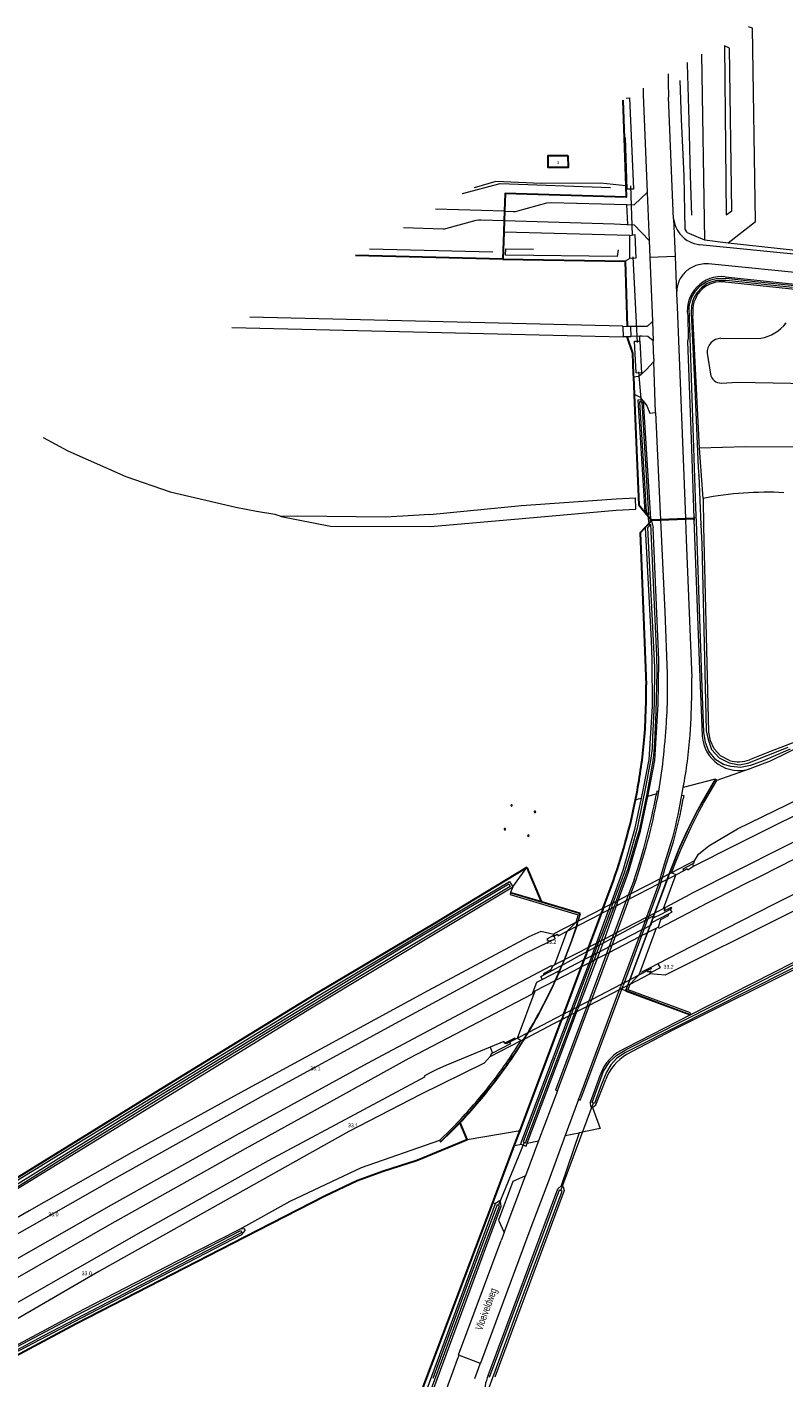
# Model space of a CAD drawing. Header units: metres. Extents: x 120324 to 133000, y 395500 to 402438.
# Tile 93 of 95: x 132410 to 132661, y 400781 to 401230. Entities that reach past the tile are written whole.
import ezdxf

# ---------------------------------------------------------------- set-up
doc = ezdxf.new("R2010")
doc.units = ezdxf.units.M
doc.linetypes.add('DGN1', pattern=[76.057638, 0, -76.057638])
doc.linetypes.add('DGN2', pattern=[101.410184, 50.705092, -50.705092])
for name, color, linetype, lineweight, true_color in [('gg-afsc-hekwerk', 7, 'Continuous', 30, 0x00d228), ('gg-afsc-lijn faunaraster', 7, 'DGN1', 0, 0x96ff00), ('gg-knt-BGT kruinlijn', 7, 'Continuous', 0, 0x787878), ('gg-knt-bronhoudergrens', 7, 'DGN2', 0, 0xffaad2), ('gg-kntw-bovenkant insteek waterloop', 7, 'Continuous', 0, 0xa0a0ff), ('gg-kntw-greppel-droge sloot', 7, 'DGN2', 0, 0x00c8ff), ('gg-kntw-midden sloot', 7, 'Continuous', 13, 0xa0a0ff), ('gg-kntw-waterlijn', 7, 'Continuous', 0, 0xaaebff), ('gg-kwrk-duiker nz buis', 7, 'DGN2', 0, 0x969696), ('gg-kwrk-faunavoorziening', 7, 'Continuous', 0, 0x007896), ('gg-kwrk-kunstwerk', 7, 'Continuous', 0, 0xd2d2d2), ('gg-kwrk-kunstwerk niveau 01', 7, 'Continuous', 0, 0xd2d2d2), ('gt-grn-groengrens', 7, 'Continuous', 0, 0x96c800), ('gt-grn-groengrens NZ', 7, 'DGN2', 0, 0x96c800), ('gt-grn-weggrens', 7, 'Continuous', 0, 0x787878), ('gt-knt-wildrooster', 7, 'Continuous', 0, 0x787878)]:
    doc.layers.add(name, color=color, linetype=linetype, lineweight=lineweight, true_color=true_color)
for name, color, linetype, lineweight in [('gg-anno-huisnummerreeks BGT', 7, 'Continuous', 13), ('gg-anno-openbare ruimte label', 7, 'Continuous', 13), ('gg-bbg-hoofdgebouw', 1, 'Continuous', 30), ('gg-bbg-hoogspanningsmast', 7, 'Continuous', 0), ('gg-knt-bovenkant onderkant talud', 7, 'Continuous', 0), ('gg-knt-verharding', 7, 'Continuous', 0), ('gg-knt-verharding nz', 7, 'DGN2', 0), ('gt-anno-nummer hm paal', 7, 'Continuous', 0)]:
    doc.layers.add(name, color=color, linetype=linetype, lineweight=lineweight)
doc.styles.add('StyleArial', font='arial.ttf')

msp = doc.modelspace()

# ---------------------------------------------------------------- linework, layer by layer
at = {"layer": 'gg-afsc-hekwerk'}
for p, q in [((132568.5, 401165.35), (132568.38, 401161.49)), ((132568.6, 401168.41), (132568.5, 401165.35)), ((132568.38, 401161.49), (132568.1, 401152.49)), ((132568.1, 401152.49), (132608.7, 401151.8)), ((132608.7, 401151.8), (132609.31, 401130.11)), ((132611.38, 401114.16), (132611.41, 401113.33)), ((132611.41, 401113.33), (132611.64, 401107.66)), ((132611.64, 401107.66), (132611.65, 401107.42)), ((132613.21, 401070.87), (132615.22, 401068.44)), ((132615.22, 401068.44), (132617.08, 401066.26)), ((132617.08, 401066.26), (132617.06, 401065.19)), ((132617.06, 401065.19), (132615.31, 401063.37)), ((132612.12, 400972.85), (132612.51, 400974.93)), ((132575.99, 400950.34), (132580.77, 400939.07)), ((132601.36, 400936.85), (132604.79, 400946.07)), ((132601.02, 400935.94), (132600.7, 400935.1)), ((132601.36, 400936.85), (132601.02, 400935.94)), ((132600.7, 400935.1), (132596.55, 400923.94)), ((132595.96, 400922.36), (132595.78, 400921.87)), ((132596.55, 400923.94), (132595.96, 400922.36)), ((132594.96, 400919.68), (132594.11, 400917.39)), ((132595.78, 400921.87), (132594.96, 400919.68)), ((132594.11, 400917.39), (132588.25, 400901.67)), ((132587.92, 400900.79), (132587.59, 400899.89)), ((132588.25, 400901.67), (132587.92, 400900.79)), ((132573.77, 400862.97), (132587.59, 400899.89)), ((132556.22, 400860.02), (132553.84, 400865.6)), ((132571.86, 400857.91), (132573.38, 400861.92)), ((132573.38, 400861.92), (132573.77, 400862.97)), ((132564.72, 400838.97), (132571.86, 400857.91))]:
    msp.add_line(p, q, dxfattribs=at)
at = {"layer": 'gg-afsc-hekwerk', "flags": 128}
for points in [[(132607.85, 401205.33), (132608.85, 401176.85)], [(132608.85, 401176.85), (132608.98, 401173.14), (132568.79, 401174.36), (132568.6, 401168.41)], [(132568.1, 401152.49), (132519.09, 401153.67)], [(132609.27, 401126.82), (132611.13, 401121.23), (132611.38, 401114.16)], [(132611.65, 401107.42), (132612.38, 401091.7), (132613.21, 401070.87)], [(132615.31, 401063.37), (132613.65, 401061.6), (132615.45, 401016.75), (132615.61, 401011.09)], [(132615.48, 401000), (132615.64, 401005.54), (132615.61, 401011.09)], [(132615.01, 400992.73), (132615.29, 400996.36), (132615.48, 401000)], [(132575.99, 400950.34), (132545.41, 400931.84), (132506.72, 400908.87), (132455.68, 400877.49), (132394.49, 400839.76), (132366.66, 400822.06), (132348.33, 400810.1)], [(132404.7, 400787.3), (132426.39, 400798.86), (132482.33, 400827.74), (132508.93, 400841.34), (132519.71, 400846.37), (132528.23, 400849.55), (132539.58, 400853.21), (132556.22, 400860.02)], [(132538.55, 400769.59), (132540.63, 400775.07), (132564.72, 400838.97)]]:
    msp.add_lwpolyline(points, dxfattribs=at)
at = {"layer": 'gg-afsc-hekwerk'}
for centre, radius, start, end in [((132421.58, 401010.78), 194.27, 349.3669, 354.6704), ((132436.33, 401007.64), 179.2, 344.7207, 348.8044), ((132408.37, 401014.13), 207.88, 340.8902, 345.0284)]:
    msp.add_arc(centre, radius, start, end, dxfattribs=at)
at = {"layer": 'gg-afsc-lijn faunaraster'}
for p, q in [((132631.71, 401066.83), (132632.25, 401067.26)), ((132632.32, 401065.3), (132631.67, 401065.73)), ((132633.84, 401064.29), (132632.32, 401065.3)), ((132634.74, 401063.7), (132633.84, 401064.29))]:
    msp.add_line(p, q, dxfattribs=at)
at = {"layer": 'gg-afsc-lijn faunaraster', "flags": 128}
for points in [[(132633.09, 401080.64), (132632.93, 401086.31), (132633.32, 401089.73)], [(132632.25, 401067.26), (132633.44, 401068.21), (132633.09, 401080.64)]]:
    msp.add_lwpolyline(points, dxfattribs=at)
at = {"layer": 'gg-bbg-hoofdgebouw', "flags": 128}
msp.add_lwpolyline([(132589.68, 401186.95), (132589.69, 401182.99), (132583.11, 401182.95), (132583.09, 401186.92), (132589.68, 401186.95)], dxfattribs=at)
at = {"layer": 'gg-bbg-hoogspanningsmast'}
for centre, start, end in [((132570.94, 400971.04), 0.3472, 180.3472), ((132570.94, 400971.04), 180.3472, 0.3472), ((132578.72, 400968.88), 0.1162, 180.3468), ((132578.72, 400968.88), 180.3468, 0.1162), ((132568.74, 400963.12), 0.1162, 180.3468), ((132568.74, 400963.12), 180.3477, 0.1153), ((132576.53, 400960.96), 0.3472, 180.3472), ((132576.53, 400960.96), 180.3472, 0.3472)]:
    msp.add_arc(centre, 0.248, start, end, dxfattribs=at)
at = {"layer": 'gg-knt-BGT kruinlijn', "flags": 128}
for points in [[(132643.29, 401222.63), (132641.7, 401223.36), (132642.2, 401167.28), (132644.05, 401168.55), (132643.29, 401222.63)], [(132631.72, 400952.61), (132633.07, 400954.78), (132636.45, 400957.54), (132646.03, 400963.25), (132695.6, 400987.42), (132721.76, 401000)], [(132718.49, 400962.94), (132661.46, 400934.31), (132621.98, 400914.62), (132616.9, 400915.1)], [(132584.96, 400928.17), (132580.62, 400929.14), (132576.65, 400927.4), (132543.13, 400909.47), (132479.81, 400874.97), (132444.85, 400855.69), (132410.76, 400836.33), (132376.77, 400816.77), (132357.71, 400805.46)], [(132563.83, 400887.57), (132561.86, 400885.34), (132540.69, 400874.97), (132516.87, 400862.68), (132490.05, 400847.59), (132463.29, 400832.69), (132433.87, 400816.19), (132399.63, 400796.37), (132392.32, 400792.07)]]:
    msp.add_lwpolyline(points, dxfattribs=at)
at = {"layer": 'gg-knt-bovenkant onderkant talud'}
for p, q in [((132635, 401158.95), (132642.88, 401157.93)), ((132640.44, 401126.19), (132653.69, 401126.25)), ((132635.88, 401121.26), (132636.98, 401114.33)), ((132650.11, 400983.22), (132639.16, 400979.34)), ((132571.4, 400943.99), (132575.99, 400950.34)), ((132571.4, 400943.99), (132570.62, 400942.09))]:
    msp.add_line(p, q, dxfattribs=at)
at = {"layer": 'gg-knt-bovenkant onderkant talud', "flags": 128}
for points in [[(132642.88, 401157.93), (132651.95, 401164.98), (132650.99, 401229.26), (132649.58, 401229.63)], [(132634.07, 401220.6), (132635, 401158.95)], [(132640.62, 401111.35), (132645.97, 401111.59), (132722.95, 401110.18), (132723.86, 401126.39), (132683.48, 401126.6)], [(132480.75, 400830.28), (132497.39, 400839.51), (132521.06, 400850.73), (132547.18, 400859.85)]]:
    msp.add_lwpolyline(points, dxfattribs=at)
at = {"layer": 'gg-knt-bovenkant onderkant talud'}
for centre, radius, start, end in [((132651.48, 401139.54), 13.47, 279.4357, 322.3263), ((132640.62, 401121.45), 4.75, 92.2255, 182.2419), ((132640.47, 401114.88), 3.53, 188.9997, 272.5362)]:
    msp.add_arc(centre, radius, start, end, dxfattribs=at)
at = {"layer": 'gg-knt-bronhoudergrens', "flags": 128}
msp.add_lwpolyline([(132608.85, 401176.85), (132600.44, 401177.74), (132580.81, 401177.59), (132565.68, 401178.34), (132556.98, 401175.73)], dxfattribs=at)
at = {"layer": 'gg-knt-verharding'}
for p, q in [((132614.68, 401207.22), (132616, 401174.65)), ((132624.59, 401168.45), (132623.06, 401206.32)), ((132616, 401174.65), (132616.64, 401158.69)), ((132568.6, 401168.41), (132545.67, 401169.14)), ((132609.13, 401170.61), (132609.42, 401164.05)), ((132609.13, 401170.61), (132609.24, 401170.61)), ((132624.75, 401165.93), (132624.59, 401168.45)), ((132609.24, 401164.06), (132609.42, 401164.05)), ((132616.64, 401158.69), (132616.86, 401153.14)), ((132777.97, 401142.94), (132633.51, 401157.3)), ((132616.86, 401153.14), (132617.73, 401131.74)), ((132607.9, 401130.28), (132484.07, 401133.28)), ((132607.9, 401130.07), (132607.9, 401130.28)), ((132608.06, 401126.79), (132608.05, 401126.64)), ((132613.59, 401126.92), (132610.67, 401126.85)), ((132618.14, 401119.44), (132617.93, 401125.34)), ((132618.14, 401119.44), (132618.18, 401118.5)), ((132618.73, 401101.52), (132618.18, 401118.5)), ((132614.36, 401105.75), (132614.63, 401105.38)), ((132618.73, 401101.52), (132620.29, 401068.16)), ((132620.29, 401068.16), (132620.37, 401066.08)), ((132620.37, 401066.08), (132620.39, 401065.64)), ((132628.7, 401066.42), (132628.72, 401066)), ((132628.72, 401066), (132628.98, 401059.37)), ((132628.98, 401059.37), (132630.76, 401013.38)), ((132630.24, 400994.39), (132630.57, 401000)), ((132627.48, 400974.41), (132627.97, 400976.95)), ((132639.16, 400979.34), (132638.7, 400979.61)), ((132619.03, 400974.82), (132618.97, 400974.45)), ((132627.29, 400973.28), (132627.48, 400974.41)), ((132644.66, 400957.52), (132631.45, 400950.79)), ((132631.45, 400950.79), (132631.06, 400951.57)), ((132611.62, 400946.3), (132609.71, 400941.18)), ((132610.55, 400941.62), (132612.28, 400946.28)), ((132621.99, 400937.1), (132630.44, 400941.64)), ((132593.04, 400934.72), (132592.27, 400932.13)), ((132641.89, 400929.96), (132619.56, 400918.38)), ((132619.56, 400918.38), (132617.16, 400917.13)), ((132607.53, 400910), (132607.64, 400910.28)), ((132586.18, 400876.16), (132596.82, 400904.67)), ((132563.83, 400890.66), (132564.63, 400888.74)), ((132586.18, 400876.16), (132579.93, 400859.54)), ((132593.13, 400873.29), (132588.76, 400861.4)), ((132579.93, 400859.54), (132575.57, 400847.94)), ((132568.49, 400829.09), (132575.57, 400847.94)), ((132568.49, 400829.09), (132567.5, 400826.45)), ((132547.3, 400771.56), (132551.58, 400783.1))]:
    msp.add_line(p, q, dxfattribs=at)
at = {"layer": 'gg-knt-verharding', "flags": 128}
for points in [[(132614.67, 401209.31), (132614.68, 401207.22)], [(132609.24, 401170.61), (132611.67, 401170.53), (132616, 401174.65)], [(132568.6, 401168.41), (132571.5, 401168.31), (132572.27, 401168.32), (132573.02, 401168.5), (132582.69, 401171.2), (132584.21, 401171.36), (132609.13, 401170.61)], [(132535.09, 401162.98), (132548.2, 401162.56), (132548.68, 401162.58), (132549.14, 401162.67), (132559.23, 401165.43), (132560.01, 401165.57), (132560.8, 401165.61), (132568.5, 401165.35)], [(132568.5, 401165.35), (132604.98, 401164.24), (132609.24, 401164.06)], [(132609.42, 401164.05), (132611.7, 401163.95), (132616.64, 401158.69)], [(132785.96, 401135.97), (132741.2, 401140.41), (132636.38, 401150.93)], [(132625.76, 401141.03), (132625.97, 401136.68), (132628.7, 401066.42)], [(132478.08, 401129.8), (132608.05, 401126.64)], [(132617.73, 401131.74), (132616.03, 401130.13), (132613.98, 401130.08), (132610.64, 401130.15), (132610.52, 401130.16)], [(132617.93, 401125.34), (132616.21, 401126.86), (132614.22, 401126.93), (132613.59, 401126.92)], [(132618.18, 401118.5), (132615.69, 401115.74), (132614.09, 401114.3)], [(132614.09, 401114.3), (132613.26, 401113.55), (132611.41, 401113.33)], [(132611.64, 401107.66), (132613.68, 401106.65), (132614.36, 401105.75)], [(132614.63, 401105.38), (132615.83, 401103.79), (132616.86, 401101.39), (132618.73, 401101.52)], [(132620.39, 401065.64), (132620.48, 401063.41), (132621.83, 401035.3), (132622.6, 401014.77), (132622.65, 401011.09)], [(132622.65, 401011.09), (132622.61, 401005.56), (132622.42, 401000)], [(132701.01, 400985.21), (132681.07, 400975.53), (132657.9, 400964.16), (132644.66, 400957.52)], [(132624.09, 400948.65), (132625.72, 400952.86), (132627.33, 400956.79), (132630.57, 400963.78), (132633.28, 400969.14), (132634.7, 400971.76), (132639.16, 400979.34)], [(132704.37, 400978.73), (132676.24, 400964.73), (132630.44, 400941.64)], [(132619.83, 400975.65), (132619.21, 400975.8), (132619.03, 400974.82)], [(132627.48, 400974.41), (132628.11, 400974.26), (132627.91, 400973.17)], [(132718.72, 400968.11), (132698.89, 400958.45), (132684.56, 400951.36), (132658.15, 400938.18), (132641.89, 400929.96)], [(132620.29, 400946.68), (132621.77, 400951.65), (132624.1, 400959.07)], [(132621.05, 400947.07), (132622.33, 400951.37), (132624.7, 400958.9)], [(132631.45, 400950.79), (132629.52, 400949.49), (132629.28, 400949.9), (132628.2, 400949.34)], [(132570.58, 400941.95), (132570.43, 400941.44), (132593.04, 400934.72)], [(132634, 400937.56), (132619.8, 400930.18), (132619.6, 400930.62)], [(132583.27, 400925.74), (132582.8, 400926.72), (132584.81, 400927.79)], [(132584.95, 400927.62), (132585.48, 400926.64), (132583.27, 400925.74)], [(132363.08, 400803.33), (132396.45, 400822.8), (132439.72, 400847.44), (132488.71, 400874.77), (132532.26, 400898.54), (132575.36, 400921.79), (132583.27, 400925.74)], [(132619.56, 400918.38), (132620.27, 400917.02), (132617.04, 400915.44)], [(132584.6, 400917.76), (132584.18, 400917.56), (132584.07, 400917.68), (132563.78, 400906.97), (132523.04, 400885.29), (132480.17, 400861.78), (132437.93, 400838.22), (132396.31, 400814.48), (132371.62, 400800.04)], [(132617.16, 400917.13), (132614.11, 400915.59), (132614.31, 400915.19)], [(132617.16, 400917.13), (132617.33, 400916.74), (132616.13, 400916.13)], [(132577.99, 400909.02), (132577.77, 400908.35), (132536.8, 400886.94), (132508.63, 400871.37)], [(132593.13, 400873.29), (132593.75, 400873.08), (132594.27, 400874.38), (132607.53, 400910)], [(132593.13, 400873.29), (132593.69, 400874.6), (132606.82, 400909.86)], [(132630.14, 400901.56), (132630.32, 400902.06), (132609.68, 400909.78), (132609.64, 400909.87), (132610.31, 400911.66)], [(132595.97, 400904.23), (132585.58, 400876.38), (132586.18, 400876.16)], [(132568.67, 400892.03), (132568.4, 400892.57), (132563.83, 400890.66)], [(132572.21, 400893.35), (132571.98, 400893.73), (132568.67, 400892.03)], [(132570.26, 400892.34), (132569.14, 400891.77), (132568.67, 400892.03)], [(132563.83, 400890.66), (132549.1, 400884.6), (132546.35, 400883.34), (132543.67, 400882.04), (132541.93, 400881.1), (132542.08, 400880.69), (132512.48, 400864.9)], [(132508.63, 400871.37), (132482.52, 400856.95), (132437.47, 400831.71), (132393.89, 400806.73), (132378.2, 400797.5)], [(132512.48, 400864.9), (132490.13, 400852.98), (132447.82, 400829.28), (132405.52, 400805.13), (132386.81, 400794.19)], [(132554.19, 400866.94), (132550.65, 400863.27), (132547.18, 400859.85)], [(132547.18, 400859.85), (132547.02, 400859.7), (132547.38, 400859.3)], [(132588.76, 400861.4), (132583.18, 400846.23), (132577.36, 400830.77), (132560.64, 400785.73), (132560.56, 400785.76)], [(132575.57, 400847.94), (132571.39, 400846.05), (132566.59, 400833.24), (132568.49, 400829.09)], [(132553.53, 400788.41), (132553.38, 400788.47), (132567.5, 400826.45)], [(132551.58, 400783.1), (132553.04, 400787.03), (132553.53, 400788.41)], [(132560.56, 400785.76), (132559.83, 400783.88), (132558.68, 400780.47)]]:
    msp.add_lwpolyline(points, dxfattribs=at)
at = {"layer": 'gg-knt-verharding'}
for centre, radius, start, end in [((133229.55, 401219.73), 606.64, 180.52969, 181.2667), ((132635.65, 401167.48), 11.01, 188.1137, 208.3055), ((132634.68, 401167.19), 10.02, 209.4473, 227.35), ((132632.63, 401164.33), 6.54, 223.6241, 244.3605), ((132635.09, 401169.04), 11.85, 243.4875, 262.3742), ((132635.12, 401141.43), 9.37, 132.2417, 156.6358), ((132635.1, 401141.68), 9.17, 109.0235, 133.1906), ((132635.64, 401140.35), 10.61, 85.993, 109.4248), ((132635.4, 401141.38), 9.64, 156.9762, 182.0468), ((132411.23, 401009.77), 219.56, 357.4486, 0.9418), ((132416.61, 401009.63), 206.04, 350.5074, 357.3203), ((132468.23, 401006.61), 162.47, 349.4823, 355.6883), ((132416.37, 401012.33), 206.11, 341.3165, 349.4089), ((132421.86, 401010.87), 201.07, 341.2637, 349.9122), ((132493.73, 400995.81), 135.44, 344.263, 350.425), ((132493.44, 400995.87), 136.37, 344.2689, 350.4177), ((135319.72, 395648.97), 5931.47, 116.246655, 116.922972), ((132427.8, 400984), 172.37, 322.7215, 328.1005), ((132409.55, 401000.8), 197.08, 317.2161, 322.0487)]:
    msp.add_arc(centre, radius, start, end, dxfattribs=at)
at = {"layer": 'gg-knt-verharding nz'}
for p, q in [((132617.73, 401131.74), (132617.93, 401125.34)), ((132620.03, 400945.81), (132620.29, 400946.68)), ((132620.79, 400946.2), (132621.05, 400947.07)), ((132610.21, 400940.71), (132604.98, 400926.63)), ((132609.71, 400941.18), (132609.37, 400940.28)), ((132610.21, 400940.71), (132610.55, 400941.62)), ((132609.37, 400940.28), (132604.14, 400926.2)), ((132614.96, 400931.79), (132607.16, 400910.76)), ((132615.77, 400932.21), (132607.97, 400911.19)), ((132604.14, 400926.2), (132596.31, 400905.14)), ((132604.98, 400926.63), (132597.15, 400905.57)), ((132606.82, 400909.86), (132607.16, 400910.76)), ((132607.64, 400910.28), (132607.97, 400911.19)), ((132596.31, 400905.14), (132595.97, 400904.23)), ((132596.82, 400904.67), (132597.15, 400905.57))]:
    msp.add_line(p, q, dxfattribs=at)
at = {"layer": 'gg-knt-verharding nz', "flags": 128}
for points in [[(132620.03, 400945.81), (132619.55, 400944.19), (132614.96, 400931.79)], [(132620.79, 400946.2), (132620.18, 400944.15), (132615.77, 400932.21)]]:
    msp.add_lwpolyline(points, dxfattribs=at)
at = {"layer": 'gg-kntw-bovenkant insteek waterloop'}
for p, q in [((132631.14, 401135.11), (132631.17, 401133.82)), ((132633.32, 401089.73), (132631.17, 401133.82)), ((132614.63, 401105.38), (132617.08, 401066.26)), ((132630.54, 401092.66), (132631.51, 401066.59)), ((132634.6, 401072.99), (132633.32, 401089.73)), ((132612.23, 401069.44), (132612.08, 401073.2)), ((132634.6, 401072.99), (132634.74, 401063.7)), ((132494.46, 401067.05), (132510.87, 401063.75)), ((132631.51, 401066.59), (132631.53, 401066)), ((132631.53, 401066), (132633.27, 401019)), ((132615.31, 401063.37), (132617.3, 401025.78)), ((132617.43, 401065.51), (132617.96, 401063.31)), ((132633.27, 401019), (132633.98, 401000)), ((132633.98, 401000), (132634.3, 400994.05)), ((132714.67, 400944.25), (132630.41, 400901.46)), ((132603.44, 400937.2), (132598.39, 400923.22)), ((132606.06, 400938.56), (132601.01, 400924.58)), ((132603.77, 400938.1), (132603.44, 400937.2)), ((132606.06, 400938.56), (132606.39, 400939.46)), ((132590.33, 400902.03), (132589.98, 400901.13)), ((132592.65, 400902.51), (132593, 400903.42)), ((132630.41, 400901.46), (132608.8, 400890.34)), ((132565.52, 400838.67), (132541.26, 400772.92))]:
    msp.add_line(p, q, dxfattribs=at)
at = {"layer": 'gg-kntw-bovenkant insteek waterloop', "flags": 128}
for points in [[(132641.89, 401146.63), (132668.28, 401143.91), (132669.58, 401144.2), (132781.38, 401132.97)], [(132641.83, 401144.94), (132668.18, 401142.25), (132669.65, 401141.85), (132781, 401130.6)], [(132629.43, 401133.71), (132629.61, 401126.26), (132629.36, 401125.11), (132630.54, 401092.66)], [(132614.36, 401105.75), (132612.91, 401105.66), (132615.22, 401068.44)], [(132680.78, 401089.88), (132648.68, 401090.12), (132633.32, 401089.73)], [(132543.8, 401067.67), (132574.25, 401070.69), (132605.74, 401072.88), (132612.08, 401073.2)], [(132543.8, 401067.67), (132534.88, 401067.12), (132528.94, 401066.81), (132500, 401067.13), (132494.46, 401067.05)], [(132510.87, 401063.75), (132544.02, 401063.7), (132574.52, 401066.33), (132605.67, 401069.13), (132612.23, 401069.44)], [(132617.43, 401065.51), (132617.21, 401065.19), (132617.06, 401065.19)], [(132619.75, 401011.09), (132619.84, 401019.37), (132617.96, 401063.31)], [(132643.34, 400985.95), (132640.37, 400987.54), (132638.28, 400989.86), (132636.98, 400992.46), (132636.41, 400995.31), (132634.77, 401063.67), (132634.74, 401063.7)], [(132617.3, 401025.78), (132617.54, 401019.42), (132617.63, 401003.91)], [(132616.18, 400973.94), (132616.66, 400976.2), (132618.54, 400985.99), (132619.68, 401004.62), (132619.75, 401011.09)], [(132617.63, 401003.91), (132616.55, 400986.24), (132614.7, 400976.6), (132614.03, 400973.4)], [(132666.99, 400992.77), (132656.65, 400988.8), (132649.98, 400986.18)], [(132667.88, 400991.12), (132656.78, 400985.7), (132650.11, 400983.22)], [(132614.03, 400973.4), (132611.82, 400963.01), (132607.87, 400949.45), (132603.77, 400938.1)], [(132606.39, 400939.46), (132609.77, 400948.83), (132613.77, 400962.52), (132616.18, 400973.94)], [(132367.63, 400819.18), (132366.26, 400819.01), (132365.79, 400819.57), (132366.95, 400821.24), (132395.01, 400839.33), (132455.89, 400876.6), (132506.12, 400907.48), (132545.44, 400931.01), (132570.28, 400945.74), (132571.4, 400943.99)], [(132367.63, 400819.18), (132395.81, 400837.02), (132504.48, 400903.82), (132571.4, 400943.99)], [(132715.89, 400941.97), (132624.26, 400896.28), (132609.16, 400888.24)], [(132598.39, 400923.22), (132597.6, 400921.05), (132590.33, 400902.03)], [(132601.01, 400924.58), (132599.39, 400920.13), (132593, 400903.42)], [(132589.98, 400901.13), (132586.95, 400893.2), (132573.9, 400858.56), (132574.31, 400858.4)], [(132576.12, 400858.77), (132588.82, 400892.49), (132592.65, 400902.51)], [(132600.28, 400881.17), (132597.08, 400872.27), (132597.11, 400870.94), (132597.82, 400870.64)], [(132597.82, 400870.64), (132598.89, 400871.57), (132602.21, 400879.95)], [(132574.31, 400858.4), (132575.77, 400857.85), (132576.12, 400858.77)], [(132563.18, 400781.65), (132586.33, 400843.68), (132587.46, 400844.62)], [(132587.46, 400844.62), (132588.03, 400844.35), (132588.44, 400843.07), (132565.34, 400781.12)], [(132543.29, 400772.28), (132567.46, 400837.87), (132567.31, 400839.38), (132566.9, 400839.61), (132565.52, 400838.67)], [(132400.95, 400788.74), (132428.92, 400803.71), (132460.03, 400819.71), (132480.75, 400830.28)], [(132403.49, 400787.77), (132425.58, 400799.4), (132454.74, 400814.61), (132481.4, 400828.45), (132482.5, 400829.85), (132482.34, 400830.34), (132480.75, 400830.28)]]:
    msp.add_lwpolyline(points, dxfattribs=at)
at = {"layer": 'gg-kntw-bovenkant insteek waterloop'}
for centre, radius, start, end in [((132640.65, 401135.36), 11.34, 83.7121, 188.3516), ((132640.67, 401135.48), 9.53, 82.9616, 182.2454), ((132655.72, 400966.16), 108.9, 86.9997, 101.1791), ((132646.35, 400994.69), 12.07, 183.0606, 288.1182), ((132646.33, 400995.47), 9.98, 252.5532, 291.4644), ((132614.49, 400876.51), 14.95, 112.3604, 161.8722), ((132617.57, 400874.11), 16.44, 120.764, 159.1949), ((132577.5, 400775.48), 15.59, 156.6851, 183.0026)]:
    msp.add_arc(centre, radius, start, end, dxfattribs=at)
at = {"layer": 'gg-kntw-greppel-droge sloot'}
for p, q in [((132610.18, 401152.73), (132610.21, 401160.37)), ((132610.21, 401160.37), (132611.91, 401160.7)), ((132611.8, 401125.21), (132613.59, 401125.21)), ((132613.59, 401125.21), (132614.09, 401114.66))]:
    msp.add_line(p, q, dxfattribs=at)
at = {"layer": 'gg-kntw-greppel-droge sloot', "flags": 128}
for points in [[(132629.26, 401161.32), (132628.6, 401162.42), (132628.25, 401180.2), (132627.4, 401199.02), (132626.83, 401216.39)], [(132629.3, 401217.82), (132629.3, 401217.4), (132629.82, 401198.56), (132630.25, 401180.25), (132630.89, 401162.45), (132630.3, 401161.37), (132629.26, 401161.32)], [(132609.02, 401206.02), (132610.09, 401206.12), (132611.46, 401175.78), (132609.36, 401175.73), (132608.27, 401205.58)], [(132611.91, 401160.7), (132612.19, 401152.82), (132610.18, 401152.73)], [(132606.3, 401155.55), (132606.05, 401153.39), (132568.92, 401153.79), (132569.04, 401155.94), (132606.3, 401155.55)], [(132614.09, 401114.66), (132612.33, 401114.78), (132611.8, 401125.21)]]:
    msp.add_lwpolyline(points, dxfattribs=at)
at = {"layer": 'gg-kntw-midden sloot'}
msp.add_line((132523.79, 401155.96), (132564.73, 401154.88), dxfattribs=at)
at = {"layer": 'gg-kntw-midden sloot', "flags": 128}
for points in [[(132554.64, 401174.36), (132567.11, 401177.66), (132603.77, 401176.26)], [(132415.37, 401093.29), (132423.6, 401088.79), (132442.9, 401080.31), (132457.59, 401075.25), (132479.35, 401070.1), (132486.23, 401068.81), (132492.36, 401067.74), (132494.01, 401067.24), (132494.46, 401067.05)]]:
    msp.add_lwpolyline(points, dxfattribs=at)
at = {"layer": 'gg-kntw-waterlijn'}
for p, q in [((132633.09, 401080.64), (132633.84, 401064.29)), ((132632.32, 401065.3), (132632.25, 401067.26)), ((132600.85, 400926.17), (132604.98, 400937.31)), ((132604.29, 400937.64), (132603.98, 400936.79)), ((132604.62, 400938.54), (132604.29, 400937.64)), ((132604.98, 400937.31), (132605.3, 400938.16)), ((132605.3, 400938.16), (132605.64, 400939.07)), ((132599.08, 400923.58), (132598.25, 400921.39)), ((132599.3, 400924.15), (132599.08, 400923.58)), ((132599.27, 400921.92), (132600.08, 400924.1)), ((132599.87, 400925.66), (132599.3, 400924.15)), ((132600.08, 400924.1), (132600.3, 400924.69)), ((132600.3, 400924.69), (132600.85, 400926.17)), ((132597.38, 400919.09), (132591.42, 400903.32)), ((132592.6, 400903.92), (132598.42, 400919.63)), ((132598.25, 400921.39), (132597.38, 400919.09)), ((132598.42, 400919.63), (132599.27, 400921.92)), ((132591.08, 400902.43), (132590.74, 400901.52)), ((132591.42, 400903.32), (132591.08, 400902.43)), ((132592.27, 400903.04), (132592.6, 400903.92))]:
    msp.add_line(p, q, dxfattribs=at)
at = {"layer": 'gg-kntw-waterlijn', "flags": 128}
for points in [[(132630.07, 401137.51), (132630.82, 401139.87), (132632.01, 401141.88), (132633.63, 401143.59), (132635.36, 401144.85), (132637.12, 401145.65), (132638.88, 401146.1), (132642.19, 401146.15), (132651.88, 401145.13), (132676.89, 401142.51)], [(132664.29, 401143.1), (132643.32, 401145.33), (132642.11, 401145.46), (132639.09, 401145.36), (132637.48, 401145.02), (132635.85, 401144.38), (132634.01, 401143.02), (132632.59, 401141.41), (132631.58, 401139.86), (132631.03, 401138.41), (132630.75, 401136.88), (132630.62, 401134.66), (132631.77, 401109.58), (132632.97, 401083.26), (132633.09, 401080.64)], [(132632.25, 401067.26), (132632.04, 401073.24), (132629.89, 401136.37), (132630.07, 401137.51)], [(132613.41, 401105.14), (132615.1, 401078.11), (132615.7, 401068.57), (132616.55, 401067.6), (132614.3, 401105.12), (132613.41, 401105.14)], [(132616.05, 401063.2), (132618.44, 401016.94), (132618.35, 401005), (132617.78, 400993.52), (132617.61, 400989.93), (132617.11, 400985.91), (132615.65, 400978.14), (132612.61, 400963.5), (132610.02, 400953.98), (132608.29, 400948.58), (132604.62, 400938.54)], [(132605.64, 400939.07), (132607.4, 400943.82), (132609.61, 400949.78), (132612.48, 400959.66), (132613.5, 400963.16), (132614.9, 400969.54), (132615.95, 400974.92), (132617.95, 400985.78), (132618.31, 400988.66), (132618.55, 400992.11), (132619, 401001.94), (132619.34, 401015.28), (132619.23, 401020.69), (132618.31, 401040.26), (132617.17, 401064.42), (132616.05, 401063.2)], [(132663.42, 400989.72), (132654.48, 400985.8), (132650.28, 400984.23), (132646.95, 400983.57), (132643.83, 400983.9), (132641.36, 400984.63), (132638.79, 400986.14), (132636.47, 400989.07), (132635.36, 400991.9), (132634.82, 400995.35), (132634.26, 401010.28), (132632.32, 401065.3)], [(132633.84, 401064.29), (132634.13, 401057.94), (132635.49, 401000.9), (132635.62, 400995.78), (132636.19, 400992.9), (132637.36, 400989.58), (132639.91, 400986.78), (132643.16, 400985.14), (132646.57, 400984.53), (132649.39, 400985.1), (132662.79, 400990.33)], [(132367.33, 400820.45), (132369, 400821.76), (132380, 400828.59), (132425.6, 400856.94), (132453, 400873.97), (132511.19, 400909.51), (132534.76, 400923.91), (132569.99, 400944.99), (132570.51, 400944.13), (132520.89, 400914.43), (132489.93, 400895.54), (132457.57, 400875.78), (132420.35, 400852.68), (132373.41, 400823.3), (132367.51, 400819.5), (132366.97, 400820.18), (132367.33, 400820.45)], [(132603.98, 400936.79), (132601.22, 400929.24), (132599.87, 400925.66)], [(132700.5, 400935.26), (132612.07, 400890.57), (132608.6, 400888.81), (132605.76, 400886.95), (132603.86, 400884.83), (132602.42, 400882.44), (132600.76, 400878.42), (132598.49, 400872), (132597.69, 400872.29)], [(132597.69, 400872.29), (132601.52, 400882.71), (132603.59, 400885.99), (132605.87, 400888.09), (132609.18, 400890.03), (132647.08, 400909.24), (132684.11, 400928.01)], [(132590.74, 400901.52), (132582.75, 400880.36), (132574.78, 400859.29), (132575.61, 400858.97), (132578.89, 400867.63), (132591.93, 400902.14)], [(132591.93, 400902.14), (132592.26, 400903.01), (132592.27, 400903.04)], [(132563.51, 400777.63), (132573.18, 400803.91), (132587.77, 400842.9), (132586.72, 400843.15)], [(132586.72, 400843.15), (132581.5, 400829.15), (132572.85, 400805.93), (132563.56, 400781.01)], [(132543.26, 400774.28), (132555.1, 400806.34), (132566.95, 400837.98), (132566.17, 400838.29)], [(132566.17, 400838.29), (132557.42, 400815.02), (132544.82, 400780.68)], [(132143.9, 400652.32), (132170.2, 400664.89), (132230.21, 400695.71), (132249.15, 400706.54), (132280.82, 400724.65), (132303.33, 400737.83), (132327.21, 400749.83), (132387.77, 400781.13), (132425.66, 400801.28), (132481.01, 400829.84), (132481.38, 400829.14), (132477.58, 400827.18), (132415.31, 400794.72), (132400.51, 400786.85), (132365.16, 400768.26), (132322.16, 400745.77), (132299.38, 400734.16), (132278, 400721.69), (132249.13, 400705.39), (132229.45, 400694.28), (132200.08, 400678.81), (132169.81, 400663.59), (132144.24, 400651.22), (132143.9, 400652.32)]]:
    msp.add_lwpolyline(points, dxfattribs=at)
at = {"layer": 'gg-kwrk-duiker nz buis'}
for p, q in [((132611.09, 401160.42), (132610.57, 401176.91)), ((132611.23, 401153.22), (132612.71, 401124.76)), ((132613.13, 401115.05), (132613.97, 401104.88)), ((132616.12, 401068.09), (132616.61, 401063.81)), ((132598.09, 400872.15), (132587.24, 400843.02)), ((132566.56, 400838.13), (132575.2, 400859.13))]:
    msp.add_line(p, q, dxfattribs=at)
at = {"layer": 'gg-kwrk-faunavoorziening'}
for p, q in [((132620.37, 401066.08), (132628.7, 401066.42)), ((132628.72, 401066), (132620.39, 401065.64)), ((132631.51, 401066.59), (132631.71, 401066.83)), ((132631.67, 401065.73), (132631.53, 401066)), ((132631.67, 401065.73), (132631.71, 401066.83)), ((132620.39, 401065.64), (132617.43, 401065.51))]:
    msp.add_line(p, q, dxfattribs=at)
at = {"layer": 'gg-kwrk-faunavoorziening', "flags": 128}
for points in [[(132617.08, 401066.26), (132617.41, 401065.96), (132620.37, 401066.08)], [(132628.7, 401066.42), (132631.45, 401066.53), (132631.51, 401066.59)], [(132631.53, 401066), (132631.47, 401066.12), (132628.72, 401066)]]:
    msp.add_lwpolyline(points, dxfattribs=at)
at = {"layer": 'gg-kwrk-kunstwerk'}
for p, q in [((132638.7, 400979.61), (132638.58, 400979.69)), ((132631.72, 400952.61), (132624.09, 400948.65)), ((132628.2, 400949.34), (132625.56, 400947.97)), ((132622.88, 400947.29), (132617.62, 400933.17)), ((132623.05, 400947.37), (132617.79, 400933.26)), ((132623.22, 400948.2), (132622.88, 400947.29)), ((132623.05, 400947.37), (132623.39, 400948.29)), ((132570.62, 400942.09), (132570.58, 400941.95)), ((132580.77, 400939.07), (132570.62, 400942.09)), ((132592.65, 400931.6), (132592.93, 400932.47)), ((132592.83, 400931.69), (132593.1, 400932.56)), ((132593.6, 400934.72), (132592.93, 400932.47)), ((132617.62, 400933.17), (132609.77, 400912.12)), ((132617.79, 400933.26), (132609.94, 400912.21)), ((132584.96, 400928.17), (132584.81, 400927.79)), ((132610.31, 400911.66), (132616.9, 400915.1)), ((132614.31, 400915.19), (132613.2, 400914.61)), ((132616.13, 400916.13), (132614.31, 400915.19)), ((132616.9, 400915.1), (132617.04, 400915.44)), ((132609.43, 400911.21), (132608.8, 400909.52)), ((132609.77, 400912.12), (132609.43, 400911.21)), ((132609.94, 400912.21), (132609.61, 400911.3)), ((132575.7, 400894.45), (132576.33, 400895.49)), ((132575.95, 400894.57), (132576.58, 400895.62)), ((132563.83, 400887.57), (132574.14, 400892.92)), ((132572.21, 400893.35), (132570.26, 400892.34)), ((132572.9, 400893.71), (132572.21, 400893.35)), ((132574.63, 400892.7), (132575.06, 400893.39)), ((132574.77, 400892.66), (132575.31, 400893.52)), ((132575.06, 400893.39), (132575.7, 400894.45)), ((132575.31, 400893.52), (132575.95, 400894.57)), ((132553.84, 400865.6), (132554.71, 400866.5))]:
    msp.add_line(p, q, dxfattribs=at)
at = {"layer": 'gg-kwrk-kunstwerk', "flags": 128}
for points in [[(132638.58, 400979.69), (132634.1, 400972.05), (132632.65, 400969.41), (132629.96, 400964.05), (132628.62, 400961.21), (132626.76, 400957.1), (132625.59, 400954.34), (132624.47, 400951.55), (132623.22, 400948.2)], [(132623.39, 400948.29), (132625.23, 400953.06), (132626.85, 400957.01), (132630.09, 400964.02), (132632.81, 400969.39), (132634.24, 400972.02), (132638.7, 400979.61)], [(132628.2, 400949.34), (132627.91, 400949.9), (132631.06, 400951.57)], [(132631.06, 400951.57), (132631.43, 400951.79), (132631.72, 400952.61)], [(132570.58, 400941.95), (132593.34, 400935.18), (132593.6, 400934.72)], [(132593.1, 400932.56), (132593.84, 400935.05), (132593.76, 400935.21), (132580.77, 400939.07)], [(132592.27, 400932.13), (132585.04, 400928.37), (132584.96, 400928.17)], [(132592.65, 400931.6), (132592.4, 400930.79), (132590.72, 400925.85), (132588.37, 400919.71), (132587.49, 400917.59)], [(132592.83, 400931.69), (132592.58, 400930.89), (132590.88, 400925.87), (132588.56, 400919.81), (132587.69, 400917.69)], [(132584.81, 400927.79), (132584.69, 400927.49), (132584.95, 400927.62)], [(132584.95, 400927.62), (132586.11, 400928.2), (132586.4, 400927.69), (132589.46, 400929.27)], [(132585.45, 400912.89), (132586.52, 400915.3), (132587.49, 400917.59)], [(132585.66, 400913), (132586.72, 400915.4), (132587.69, 400917.69)], [(132617.04, 400915.44), (132617.21, 400915.99), (132616.4, 400915.61), (132616.13, 400916.13)], [(132608.8, 400909.52), (132608.87, 400909.35), (132630.1, 400901.45), (132630.14, 400901.56)], [(132630.14, 400901.56), (132609.28, 400909.37), (132609.07, 400909.86), (132609.61, 400911.3)], [(132570.26, 400892.34), (132570.55, 400891.78), (132564.63, 400888.74)], [(132564.63, 400888.74), (132564.2, 400888.52), (132563.83, 400887.57)], [(132554.58, 400866.58), (132551.02, 400862.9), (132547.38, 400859.3)], [(132547.38, 400859.3), (132547.47, 400859.21), (132551.14, 400862.81), (132553.84, 400865.6)]]:
    msp.add_lwpolyline(points, dxfattribs=at)
at = {"layer": 'gg-kwrk-kunstwerk'}
for centre, radius, start, end in [((132427.81, 400984.37), 173.08, 329.1031, 335.6091), ((132428.34, 400984.1), 172.64, 329.1677, 335.6794), ((132428.17, 400983.74), 172.45, 322.7155, 328.1342), ((132441.95, 400974.58), 156.06, 322.3237, 328.3374), ((132409.64, 401000.73), 197.5, 317.2143, 322.0514), ((132439.62, 400974.84), 158.06, 316.7328, 322.7641)]:
    msp.add_arc(centre, radius, start, end, dxfattribs=at)
at = {"layer": 'gg-kwrk-kunstwerk niveau 01'}
for p, q in [((132609.89, 400939.85), (132619.79, 400944.98)), ((132620.29, 400946.68), (132610.55, 400941.62)), ((132619.79, 400944.98), (132620.55, 400945.38)), ((132621.05, 400947.07), (132620.29, 400946.68)), ((132620.55, 400945.38), (132622.56, 400946.42)), ((132623.22, 400948.2), (132621.05, 400947.07)), ((132622.56, 400946.42), (132622.72, 400946.5)), ((132622.72, 400946.5), (132625.56, 400947.97)), ((132623.39, 400948.29), (132623.22, 400948.2)), ((132624.09, 400948.65), (132623.39, 400948.29)), ((132624.84, 400948.31), (132624.09, 400948.65)), ((132625.56, 400947.97), (132624.84, 400948.31)), ((132609.71, 400941.18), (132606.39, 400939.46)), ((132610.55, 400941.62), (132609.71, 400941.18)), ((132601.36, 400936.85), (132598.88, 400935.56)), ((132600.7, 400935.1), (132603.14, 400936.36)), ((132603.77, 400938.1), (132601.36, 400936.85)), ((132603.14, 400936.36), (132603.98, 400936.79)), ((132604.62, 400938.54), (132603.77, 400938.1)), ((132603.98, 400936.79), (132604.98, 400937.31)), ((132605.64, 400939.07), (132604.62, 400938.54)), ((132604.98, 400937.31), (132605.75, 400937.71)), ((132606.39, 400939.46), (132605.64, 400939.07)), ((132605.75, 400937.71), (132609.05, 400939.42)), ((132609.05, 400939.42), (132609.89, 400939.85)), ((132618.56, 400935.33), (132621.38, 400936.79)), ((132623.67, 400936.48), (132620.69, 400934.93)), ((132621.38, 400936.79), (132621.99, 400937.1)), ((132592.27, 400932.13), (132590.8, 400930.64)), ((132592.93, 400932.47), (132592.27, 400932.13)), ((132592.58, 400930.89), (132598.23, 400933.81)), ((132593.1, 400932.56), (132592.93, 400932.47)), ((132598.88, 400935.56), (132593.1, 400932.56)), ((132598.23, 400933.81), (132600.7, 400935.1)), ((132615.31, 400932.74), (132605.24, 400927.34)), ((132605.74, 400928.7), (132615.72, 400933.86)), ((132616.12, 400933.18), (132615.31, 400932.74)), ((132615.72, 400933.86), (132616.53, 400934.28)), ((132618, 400934.19), (132616.12, 400933.18)), ((132616.53, 400934.28), (132618.39, 400935.24)), ((132618.17, 400934.28), (132618, 400934.19)), ((132618.39, 400935.24), (132618.56, 400935.33)), ((132585.32, 400918.13), (132589.46, 400929.27)), ((132589.46, 400929.27), (132592.4, 400930.79)), ((132590.8, 400930.64), (132589.46, 400929.27)), ((132592.4, 400930.79), (132592.58, 400930.89)), ((132604.39, 400926.89), (132601.23, 400925.19)), ((132601.75, 400926.63), (132604.91, 400928.27)), ((132603.32, 400922.17), (132613.32, 400927.36)), ((132614.16, 400929.64), (132604.17, 400924.46)), ((132605.24, 400927.34), (132604.39, 400926.89)), ((132604.91, 400928.27), (132605.74, 400928.7)), ((132618.96, 400930.29), (132613.2, 400914.61)), ((132613.32, 400927.36), (132614.12, 400927.78)), ((132614.12, 400927.78), (132615.97, 400928.74)), ((132614.97, 400930.06), (132614.16, 400929.64)), ((132616.82, 400931.02), (132614.97, 400930.06)), ((132615.97, 400928.74), (132616.14, 400928.82)), ((132616.14, 400928.82), (132618.96, 400930.29)), ((132616.99, 400931.11), (132616.82, 400931.02)), ((132617.18, 400931.21), (132616.99, 400931.11)), ((132618.96, 400930.29), (132619.6, 400930.62)), ((132588.56, 400919.81), (132594.04, 400922.65)), ((132595.96, 400922.36), (132593.43, 400921)), ((132594.04, 400922.65), (132596.55, 400923.94)), ((132598.59, 400923.77), (132595.96, 400922.36)), ((132596.55, 400923.94), (132599.14, 400925.28)), ((132599.3, 400924.15), (132598.59, 400923.77)), ((132599.14, 400925.28), (132599.87, 400925.66)), ((132600.23, 400922.41), (132599.27, 400921.92)), ((132600.3, 400924.69), (132599.3, 400924.15)), ((132599.87, 400925.66), (132600.85, 400926.17)), ((132603.33, 400924.02), (132600.23, 400922.41)), ((132601.23, 400925.19), (132600.3, 400924.69)), ((132600.85, 400926.17), (132601.75, 400926.63)), ((132604.17, 400924.46), (132603.33, 400924.02)), ((132584.6, 400917.76), (132585.32, 400918.13)), ((132587.62, 400917.89), (132584.63, 400916.28)), ((132585.32, 400918.13), (132588.37, 400919.71)), ((132592.44, 400918.37), (132586.72, 400915.4)), ((132587.82, 400917.99), (132587.62, 400917.89)), ((132593.43, 400921), (132587.82, 400917.99)), ((132588.37, 400919.71), (132588.56, 400919.81)), ((132594.96, 400919.68), (132592.44, 400918.37)), ((132594.11, 400917.39), (132596.72, 400918.74)), ((132597.6, 400921.05), (132594.96, 400919.68)), ((132596.72, 400918.74), (132597.38, 400919.09)), ((132597.38, 400919.09), (132598.42, 400919.63)), ((132598.25, 400921.39), (132597.6, 400921.05)), ((132599.27, 400921.92), (132598.25, 400921.39)), ((132598.42, 400919.63), (132599.39, 400920.13)), ((132599.39, 400920.13), (132602.48, 400921.73)), ((132602.48, 400921.73), (132603.32, 400922.17)), ((132584.63, 400916.28), (132581.54, 400914.62)), ((132585.66, 400913), (132591.58, 400916.07)), ((132586.52, 400915.3), (132586.42, 400915.25)), ((132586.72, 400915.4), (132586.52, 400915.3)), ((132591.58, 400916.07), (132594.11, 400917.39)), ((132613.2, 400914.61), (132610.27, 400913.09)), ((132611.77, 400913.16), (132613.2, 400914.61)), ((132572.9, 400893.71), (132578.75, 400909.41)), ((132577.99, 400909.02), (132578.75, 400909.41)), ((132578.75, 400909.41), (132585.45, 400912.89)), ((132585.45, 400912.89), (132585.66, 400913)), ((132596.82, 400904.67), (132606.82, 400909.86)), ((132607.48, 400911.65), (132597.48, 400906.46)), ((132606.82, 400909.86), (132607.64, 400910.28)), ((132608.3, 400912.07), (132607.48, 400911.65)), ((132607.64, 400910.28), (132609.43, 400911.21)), ((132610.1, 400913.01), (132608.3, 400912.07)), ((132609.43, 400911.21), (132609.61, 400911.3)), ((132609.61, 400911.3), (132610.31, 400911.66)), ((132610.27, 400913.09), (132610.1, 400913.01)), ((132610.31, 400911.66), (132611.77, 400913.16)), ((132596.64, 400906.02), (132593.34, 400904.31)), ((132595.97, 400904.23), (132596.82, 400904.67)), ((132597.48, 400906.46), (132596.64, 400906.02)), ((132585.68, 400900.34), (132576.58, 400895.62)), ((132588.25, 400901.67), (132585.68, 400900.34)), ((132587.59, 400899.89), (132589.98, 400901.13)), ((132590.67, 400902.92), (132588.25, 400901.67)), ((132589.98, 400901.13), (132590.74, 400901.52)), ((132591.42, 400903.32), (132590.67, 400902.92)), ((132590.74, 400901.52), (132591.93, 400902.14)), ((132592.6, 400903.92), (132591.42, 400903.32)), ((132591.93, 400902.14), (132592.65, 400902.51)), ((132593.34, 400904.31), (132592.6, 400903.92)), ((132592.65, 400902.51), (132595.97, 400904.23)), ((132576.33, 400895.49), (132572.9, 400893.71)), ((132575.31, 400893.52), (132585.01, 400898.55)), ((132576.58, 400895.62), (132576.33, 400895.49)), ((132585.01, 400898.55), (132587.59, 400899.89)), ((132572.9, 400893.71), (132573.52, 400893.31)), ((132573.52, 400893.31), (132574.14, 400892.92)), ((132574.14, 400892.92), (132575.06, 400893.39)), ((132575.06, 400893.39), (132575.31, 400893.52))]:
    msp.add_line(p, q, dxfattribs=at)
at = {"layer": 'gg-kwrk-kunstwerk niveau 01', "flags": 128}
for points in [[(132621.38, 400936.79), (132625.32, 400947.32), (132625.56, 400947.97)], [(132621.99, 400937.1), (132621.67, 400936.05), (132624.04, 400937.26), (132623.81, 400936.56), (132623.67, 400936.48)], [(132623.67, 400936.48), (132624.16, 400935.55), (132623.21, 400935.03)], [(132623.21, 400935.03), (132617.44, 400932), (132617.18, 400931.21)], [(132620.69, 400934.93), (132618.01, 400933.53), (132618.3, 400934.35), (132618.17, 400934.28)], [(132619.6, 400930.62), (132619.69, 400930.65), (132620.56, 400933.07), (132623.04, 400934.48), (132623.21, 400935.03)], [(132581.17, 400913.19), (132580.62, 400914.21), (132581.54, 400914.62)], [(132586.42, 400915.25), (132586.76, 400916.07), (132581.17, 400913.19)], [(132581.54, 400914.62), (132581.78, 400915.33), (132584.13, 400916.55), (132584.6, 400917.76)], [(132581.17, 400913.19), (132579.18, 400912.16), (132577.99, 400909.02)]]:
    msp.add_lwpolyline(points, dxfattribs=at)
at = {"layer": 'gt-grn-groengrens'}
for p, q in [((132629.26, 401161.32), (132635, 401158.95)), ((132642.88, 401157.93), (132699.53, 401151.75)), ((132638.58, 400979.69), (132627.97, 400976.95)), ((132619.03, 400974.82), (132616.18, 400973.94)), ((132607.53, 400910), (132608.8, 400909.52)), ((132630.14, 400901.56), (132630.41, 400901.46)), ((132556.22, 400860.02), (132573.77, 400862.97)), ((132593.44, 400862.27), (132587.46, 400844.62)), ((132588.76, 400861.4), (132593.44, 400862.27)), ((132574.31, 400858.4), (132571.86, 400857.91)), ((132576.12, 400858.77), (132579.93, 400859.54))]:
    msp.add_line(p, q, dxfattribs=at)
at = {"layer": 'gt-grn-groengrens', "flags": 128}
for points in [[(132612.12, 400972.85), (132613.1, 400973.17), (132614.03, 400973.4)], [(132597.82, 400870.64), (132600.38, 400863.68), (132593.44, 400862.27)]]:
    msp.add_lwpolyline(points, dxfattribs=at)
at = {"layer": 'gt-grn-groengrens NZ'}
for p, q in [((132610.21, 401160.37), (132568.38, 401161.49)), ((132610.18, 401152.73), (132608.7, 401151.8)), ((132613.59, 401125.21), (132613.59, 401126.92)), ((132614.09, 401114.66), (132614.09, 401114.3)), ((132565.52, 400838.67), (132564.72, 400838.97))]:
    msp.add_line(p, q, dxfattribs=at)
at = {"layer": 'gt-grn-weggrens'}
for p, q in [((132624.75, 401165.93), (132625.26, 401153.48)), ((132616.86, 401153.14), (132625.26, 401153.48)), ((132625.26, 401153.48), (132625.76, 401141.03)), ((132553.53, 400788.41), (132560.56, 400785.76))]:
    msp.add_line(p, q, dxfattribs=at)
at = {"layer": 'gt-knt-wildrooster'}
for p, q in [((132609.31, 401130.11), (132607.9, 401130.07)), ((132610.52, 401130.16), (132609.31, 401130.11)), ((132610.67, 401126.85), (132610.52, 401130.16)), ((132608.06, 401126.79), (132609.27, 401126.82)), ((132609.27, 401126.82), (132610.67, 401126.85))]:
    msp.add_line(p, q, dxfattribs=at)
at = {"layer": 'gt-knt-wildrooster', "flags": 128}
msp.add_lwpolyline([(132607.9, 401130.07), (132607.85, 401130.07), (132607.97, 401126.79), (132608.06, 401126.79)], dxfattribs=at)

# ---------------------------------------------------------------- texts
at = {"layer": 'gg-anno-huisnummerreeks BGT', "insert": (132586.39, 401184.14), "char_height": 1, "attachment_point": 8, "rotation": 0.4, "line_spacing_factor": 0.8, "style": 'StyleArial'}
msp.add_mtext('{\\C256;3}', dxfattribs=at)
at = {"layer": 'gg-anno-openbare ruimte label', "insert": (132562.83, 400803.56), "char_height": 2.5, "attachment_point": 5, "rotation": 69.6, "line_spacing_factor": 0.8, "style": 'StyleArial'}
msp.add_mtext('{\\W0.68;\\C256;Vloeiveldweg}', dxfattribs=at)
at = {"layer": 'gt-anno-nummer hm paal', "char_height": 1.25, "attachment_point": 7, "line_spacing_factor": 0.8, "style": 'StyleArial'}
for s, insert in [('{\\C256;33.2}', (132582.39, 400925.01)), ('{\\C256;33.2}', (132621.39, 400916.78)), ('{\\C256;33.1}', (132504.08, 400883.01)), ('{\\C256;33.1}', (132516.62, 400864.08)), ('{\\C256;33.0}', (132417.1, 400834.51)), ('{\\C256;33.0}', (132428.15, 400814.92))]:
    msp.add_mtext(s, dxfattribs=dict(at, insert=insert))

doc.saveas('drawing.dxf')
